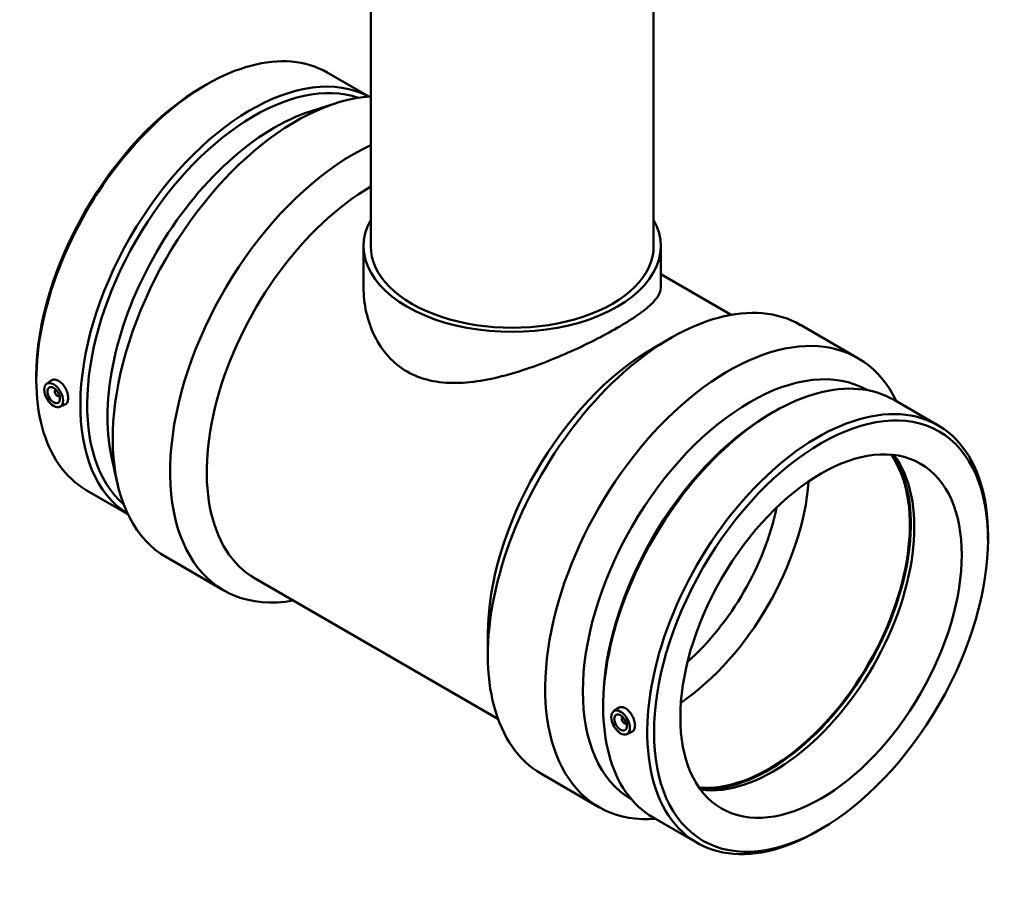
# Model space of a CAD drawing. Header units: millimetres. Extents: x -441 to 1574, y -493 to 2007.
# Tile 6 of 9: x 1017 to 1574, y 923 to 1413. Entities that reach past the tile are written whole.
import ezdxf

# ---------------------------------------------------------------- set-up
doc = ezdxf.new("R2010")
doc.units = ezdxf.units.MM
doc.layers.add('Visible (ANSI)', color=7, linetype='Continuous', lineweight=50)

msp = doc.modelspace()

# ---------------------------------------------------------------- linework, layer by layer
at = {"layer": 'Visible (ANSI)'}
for p, q in [((1215.47, 1524.41), (1215.47, 1284.77)), ((1375.47, 1524.41), (1375.47, 1284.77)), ((1190.86, 1382.87), (1214.41, 1369.28)), ((1120.81, 1375.01), (1122.74, 1376.12)), ((1181.79, 1361.07), (1195.95, 1365.57)), ((1211.47, 1284.77), (1211.47, 1261.27)), ((1379.47, 1284.77), (1379.47, 1261.27)), ((1379.47, 1268.9), (1419.29, 1245.91)), ((1458.54, 1240.17), (1490.98, 1221.44)), ((1374.93, 1226.93), (1385.29, 1232.91)), ((1026.4, 1211.48), (1026.4, 1209.26)), ((1032.22, 1206.88), (1034.77, 1208.74)), ((1037.32, 1203.49), (1037.49, 1203.59)), ((1039.32, 1200.03), (1039.49, 1200.13)), ((1511.42, 1197.8), (1536.32, 1183.42)), ((1039.7, 1193.92), (1042.61, 1195.2)), ((1441.37, 1189.94), (1443.29, 1191.05)), ((1068.96, 1165.64), (1072.14, 1151.13)), ((1054.62, 1146.89), (1078.16, 1133.29)), ((1564.53, 1118.83), (1564.53, 1121.05)), ((1099.96, 1108.87), (1132.39, 1090.14)), ((1150.07, 1096.85), (1287.44, 1017.54)), ((1281.7, 1065.45), (1281.7, 1053.48)), ((1346.95, 1026.41), (1346.95, 1024.18)), ((1352.77, 1021.81), (1355.32, 1023.67)), ((1358.04, 1018.52), (1357.87, 1018.42)), ((1360.04, 1015.05), (1359.87, 1014.96)), ((1360.26, 1008.85), (1363.16, 1010.13)), ((1312.04, 986.42), (1344.48, 967.7)), ((1375.17, 961.82), (1400.07, 947.44)), ((1470.12, 955.3), (1468.2, 954.19))]:
    msp.add_line(p, q, dxfattribs=at)
for centre, major_axis, start_param, end_param in [((1122.74, 1264.88), (68.12, 117.99), 0, 3.141593), ((1147.64, 1250.5), (68.12, 117.99), 0.020435, 3.121158), ((1149.57, 1249.39), (66.76, 115.63), 0.111034, 3.030558), ((1120.81, 1265.99), (-66.76, -115.63), 3.926991, 5.497787), ((1173.21, 1235.74), (73.25, 126.87), 0.365204, 3.141593), ((1161.07, 1242.75), (-66.76, -115.63), 3.705687, 5.719091), ((1205.64, 1217.02), (-73.25, -126.87), 3.831982, 6.734212), ((1216, 1211.04), (-65.92, -114.19), 3.932695, 6.283185), ((1295.47, 1284.77), (84, 0), 2.831748, 6.59303), ((1295.47, 1284.77), (-80, 0), 0, 3.141593), ((1385.29, 1113.29), (73.25, 126.87), 0, 3.141593), ((1417.73, 1094.57), (73.25, 126.87), 5.906802, 9.801161), ((1374.93, 1119.27), (-65.92, -114.19), 3.926991, 5.497787), ((1429.86, 1087.56), (66.76, 115.63), 0.001913, 3.139679), ((1443.29, 1079.81), (68.12, 117.99), 0, 3.141593), ((1038.32, 1201.76), (1, -1.73), 2.963882, 6.460896), ((1040.44, 1202.99), (-2.5, 4.33), 1.013198, 1.166143), ((1468.2, 1065.43), (68.12, 117.99), 5.497787, 10.210176), ((1040.44, 1202.99), (-2.5, 4.33), 1.97545, 2.128395), ((1441.37, 1080.92), (-66.76, -115.63), 3.926991, 5.497787), ((1440.8, 1081.25), (-56.25, -97.43), 0.263686, 2.877907), ((1440.8, 1081.25), (-56.62, -98.08), 0.275111, 2.866482), ((1443.29, 1079.81), (-56.25, -97.43), 0.240799, 2.900793), ((1383.85, 1114.12), (56.25, 97.43), 4.015462, 5.409316), ((1375.9, 1118.72), (50.62, 87.69), 4.19189, 5.232888), ((1360.99, 1017.91), (2.5, -4.33), 4.15479, 4.307735), ((1358.87, 1016.69), (1, -1.73), 2.963882, 6.460896), ((1360.99, 1017.91), (2.5, -4.33), 5.117043, 5.269988)]:
    msp.add_ellipse(centre, major_axis=major_axis, ratio=0.57735, start_param=start_param, end_param=end_param, dxfattribs=at)
for centre, major_axis in [((1036.19, 1200.54), (3.75, -6.5)), ((1036.19, 1200.54), (-2.5, 4.33)), ((1470.12, 1064.32), (-66.76, -115.63)), ((1470.12, 1064.32), (-56.25, -97.43)), ((1356.75, 1015.46), (3.75, -6.5)), ((1356.75, 1015.46), (2.5, -4.33))]:
    msp.add_ellipse(centre, major_axis=major_axis, ratio=0.57735, dxfattribs=at)
for points, knots in [([(1379.47, 1261.27), (1379.47, 1259.8), (1378.99, 1258.24), (1376.94, 1254.88), (1375.37, 1253.09), (1371.15, 1249.25), (1368.5, 1247.21), (1362.28, 1242.96), (1358.71, 1240.74), (1351.01, 1236.29), (1346.69, 1233.95), (1337.35, 1229.23), (1332.33, 1226.84), (1321.97, 1222.26), (1316.62, 1220.06), (1305.93, 1216.06), (1300.59, 1214.26), (1290.29, 1211.26), (1284.94, 1209.94), (1274.26, 1208.04), (1268.93, 1207.45), (1258.62, 1207.32), (1253.63, 1207.78), (1244.29, 1209.91), (1239.95, 1211.6), (1232.19, 1216.08), (1228.62, 1218.96), (1222.41, 1225.8), (1219.77, 1229.75), (1215.57, 1238.26), (1214, 1242.83), (1211.95, 1252.09), (1211.47, 1256.77), (1211.47, 1261.27)], [6.590447, 6.590447, 6.590447, 6.590447, 8.223715, 8.223715, 9.856983, 9.856983, 11.490251, 11.490251, 13.123519, 13.123519, 14.756787, 14.756787, 16.390055, 16.390055, 18.023323, 18.023323, 19.656591, 19.656591, 21.304203, 21.304203, 22.951815, 22.951815, 24.599426, 24.599426, 26.247038, 26.247038, 27.89465, 27.89465, 29.542261, 29.542261, 31.189873, 31.189873, 32.837484, 32.837484, 32.837484, 32.837484]), ([(1034.77, 1208.74), (1034.85, 1208.8), (1034.93, 1208.86), (1035.52, 1209.2), (1036.17, 1209.35), (1037.56, 1209.23), (1038.31, 1208.97), (1039.01, 1208.57)], [4.0860642, 4.0860642, 4.0860642, 4.0860642, 4.1344918, 4.1344918, 4.42991, 4.42991, 4.7253282, 4.7253282, 4.7253282, 4.7253282]), ([(1039.01, 1208.57), (1039.71, 1208.17), (1040.44, 1207.57), (1041.77, 1206.11), (1042.38, 1205.25), (1043.32, 1203.52), (1043.72, 1202.54), (1044.25, 1200.62), (1044.38, 1199.68), (1044.38, 1198.07), (1044.25, 1197.3), (1043.72, 1196.06), (1043.32, 1195.6), (1042.77, 1195.28), (1042.69, 1195.24), (1042.61, 1195.2)], [0, 0, 0, 0, 0.295418, 0.295418, 0.590836, 0.590836, 0.886084, 0.886084, 1.181332, 1.181332, 1.47658, 1.47658, 1.771828, 1.771828, 1.819501, 1.819501, 1.819501, 1.819501]), ([(1355.32, 1023.67), (1355.4, 1023.73), (1355.48, 1023.78), (1356.08, 1024.13), (1356.72, 1024.28), (1358.12, 1024.16), (1358.87, 1023.9), (1360.26, 1023.09), (1360.99, 1022.5), (1362.33, 1021.04), (1362.93, 1020.17), (1363.87, 1018.44), (1364.28, 1017.47), (1364.81, 1015.55), (1364.94, 1014.6), (1364.94, 1013), (1364.81, 1012.22), (1364.28, 1010.99), (1363.87, 1010.53), (1363.33, 1010.21), (1363.25, 1010.17), (1363.16, 1010.13)], [1.7234, 1.7234, 1.7234, 1.7234, 1.771828, 1.771828, 2.067246, 2.067246, 2.362664, 2.362664, 2.658082, 2.658082, 2.953501, 2.953501, 3.248748, 3.248748, 3.543996, 3.543996, 3.839244, 3.839244, 4.134492, 4.134492, 4.182165, 4.182165, 4.182165, 4.182165])]:
    msp.add_open_spline(points, degree=3, knots=knots, dxfattribs=at)

doc.saveas('drawing.dxf')
